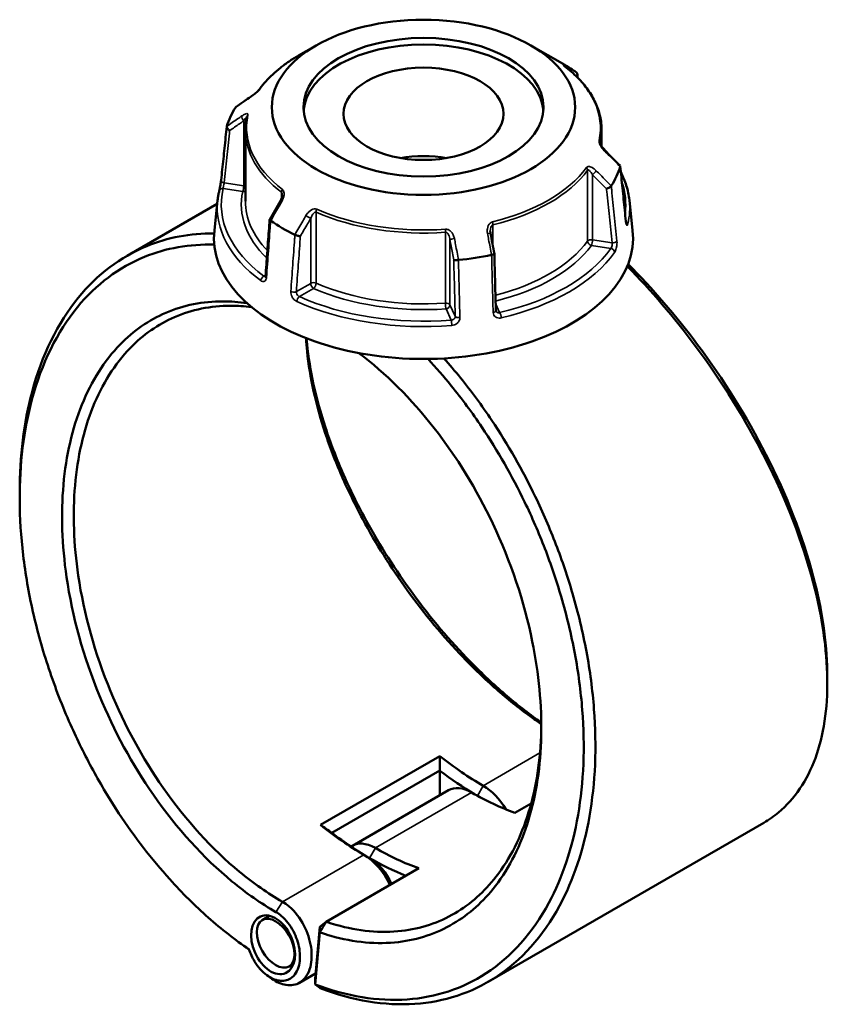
# Model space of a CAD drawing. Header units: millimetres. Extents: x 0 to 898, y 0 to 863.
# Tile 15 of 15: x 623 to 820, y 624 to 863. Entities that reach past the tile are written whole.
import ezdxf

# ---------------------------------------------------------------- set-up
doc = ezdxf.new("R2010")
doc.units = ezdxf.units.MM
doc.layers.add('Visible (ANSI)', color=7, linetype='Continuous', lineweight=50)
doc.layers.add('Visible Narrow (ANSI)', color=7, linetype='Continuous', lineweight=35)

msp = doc.modelspace()

# ---------------------------------------------------------------- linework, layer by layer
at = {"layer": 'Visible (ANSI)'}
for p, q in [((695.62, 857.227), (691.278, 854.721)), ((747.829, 857.227), (756.099, 852.453)), ((678.374, 836.565), (678.374, 819.306)), ((765.074, 836.565), (765.074, 832.61)), ((671.523, 818.675), (649.577, 806.005)), ((671.615, 819.538), (670.822, 812.146)), ((771.833, 819.538), (772.627, 812.146)), ((725.706, 684.228), (696.644, 667.449)), ((699.432, 665.533), (725.702, 680.7)), ((725.684, 674.682), (725.684, 680.668)), ((727.817, 675.914), (704.412, 662.401)), ((743.977, 670.413), (747.939, 672.701)), ((804.525, 667.988), (737.424, 629.247)), ((698.035, 643.889), (720.571, 656.9)), ((684.274, 645.347), (682.487, 644.315)), ((696.471, 642.676), (695.347, 630.025)), ((696.471, 642.676), (698.035, 643.889)), ((696.488, 641.323), (696.471, 642.676)), ((695.361, 628.644), (696.488, 641.323)), ((690.089, 633.647), (689.007, 633.022)), ((695.462, 631.322), (691.527, 629.05)), ((695.347, 630.025), (695.361, 628.644))]:
    msp.add_line(p, q, dxfattribs=at)
for centre, major_axis, ratio in [((721.724, 842.156), (-36.917, 0), 0.5773503), ((721.724, 842.156), (-29.214, 0), 0.5773503), ((721.724, 840.564), (-19.476, 0), 0.5773503), ((685.106, 638.299), (3.068, -6.893), 0.6356166), ((685.747, 638.669), (3.26, -5.646), 0.5773503)]:
    msp.add_ellipse(centre, major_axis=major_axis, ratio=ratio, dxfattribs=at)
for centre, major_axis, ratio, start_param, end_param in [((721.724, 840.564), (-29.214, 0), 0.5773503, 3.1887906, 6.2359874), ((721.724, 832.607), (48.612, 0), 0.5773503, 0.6997079, 0.7853982), ((11858.03, -10008.176), (-14991.095, 6239.481), 0.7812188, 5.8150016, 5.8153309), ((721.724, 832.607), (-48.612, 0), 0.5773503, 5.9356957, 6.1070761), ((721.724, 819.017), (19.476, 0), 0.5773503, 1.2803998, 1.8611928), ((-10114.862, -6673.302), (-14489.696, 6822.355), 0.7840931, 4.2840608, 4.2843916), ((721.724, 832.607), (48.612, 0), 0.5773503, 5.9356957, 6.1070761), ((8840.137, -3928.675), (-8170.426, -14151.594), 0.5773844, 4.7102287, 4.7105476), ((721.724, 832.607), (-48.612, 0), 0.5773503, 0.6997079, 0.8710884), ((721.724, 810.325), (51, 0), 0.5773503, 3.0796893, 6.3450887), ((-2199.583, -2161.959), (-2454.21, 15869.687), 0.2116423, 4.8677285, 4.8680447), ((721.724, 832.607), (-48.612, 0), 0.5773503, 1.7469055, 1.9182859), ((736.255, 742.311), (-40, 69.282), 0.5773503, 2.1686034, 2.3561945), ((734.841, 741.494), (41, -71.014), 0.5773503, 5.3391964, 5.4855164), ((733.427, 666.197), (-5.61, 9.717), 0.5773503, 5.4977871, 6.2831853), ((736.255, 667.83), (-5.61, 9.717), 0.5773503, 4.7324191, 5.4977872), ((733.427, 740.678), (40, -69.282), 0.5773503, 5.4977872, 5.6853782), ((707.193, 725.532), (40, -69.282), 0.5773503, 5.3101961, 5.4977872), ((708.607, 726.348), (-41, 71.014), 0.5773503, 2.1976037, 2.3561945), ((710.022, 652.684), (-5.61, 9.717), 0.5773503, 5.4977871, 6.3402813), ((710.022, 727.165), (-40, 69.282), 0.5773503, 2.3561945, 2.5437856), ((707.193, 651.051), (5.61, -9.717), 0.5773503, 1.4255927, 2.3561945), ((708.607, 651.867), (-4.61, 7.985), 0.5773503, 4.5353852, 5.4977872), ((708.607, 726.348), (41, -71.014), 0.5773503, 5.4977872, 5.6504476)]:
    msp.add_ellipse(centre, major_axis=major_axis, ratio=ratio, start_param=start_param, end_param=end_param, dxfattribs=at)
for points, knots in [([(691.278, 854.721), (690.489, 854.265), (689.729, 853.791), (688.273, 852.809), (687.576, 852.301), (686.25, 851.254), (685.621, 850.714), (684.433, 849.606), (683.875, 849.037), (682.834, 847.874), (682.351, 847.279), (681.907, 846.672)], [3.14159265, 3.14159265, 3.14159265, 3.14159265, 3.21871647, 3.21871647, 3.29584029, 3.29584029, 3.37296411, 3.37296411, 3.45008793, 3.45008793, 3.52721175, 3.52721175, 3.52721175, 3.52721175]), ([(756.111, 852.107), (756.06, 852.146), (756.014, 852.182), (755.936, 852.243), (755.905, 852.269), (755.859, 852.308), (755.844, 852.321), (755.842, 852.323), (755.842, 852.323), (755.842, 852.323)], [0, 0, 0, 0, 0.027602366, 0.027602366, 0.055204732, 0.055204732, 0.082807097, 0.082807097, 0.085029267, 0.085029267, 0.085029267, 0.085029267]), ([(765.074, 836.565), (765.074, 837.695), (764.947, 838.825), (764.443, 841.059), (764.067, 842.163), (763.075, 844.324), (762.461, 845.38), (761.009, 847.428), (760.172, 848.42), (758.291, 850.326), (757.248, 851.239), (756.111, 852.107)], [0.78539816, 0.78539816, 0.78539816, 0.78539816, 0.91488186, 0.91488186, 1.04436556, 1.04436556, 1.17384925, 1.17384925, 1.30333295, 1.30333295, 1.43281665, 1.43281665, 1.43281665, 1.43281665]), ([(758.974, 849.631), (759.024, 849.699), (759.066, 849.771), (759.144, 849.949), (759.17, 850.056), (759.176, 850.265), (759.156, 850.364), (759.072, 850.538), (759.01, 850.611), (758.931, 850.67)], [0.01219173, 0.01219173, 0.01219173, 0.01219173, 0.039299, 0.039299, 0.07808484, 0.07808484, 0.11666597, 0.11666597, 0.15370819, 0.15370819, 0.15370819, 0.15370819]), ([(681.907, 846.672), (681.889, 846.648), (681.864, 846.615), (681.795, 846.533), (681.748, 846.479), (681.629, 846.348), (681.552, 846.268), (681.363, 846.08), (681.247, 845.97), (680.971, 845.719), (680.808, 845.579), (680.487, 845.314), (680.328, 845.189), (680.041, 844.973), (679.911, 844.88), (679.788, 844.795)], [0, 0, 0, 0, 0.02448736, 0.02448736, 0.05566303, 0.05566303, 0.09536839, 0.09536839, 0.14762195, 0.14762195, 0.21670515, 0.21670515, 0.28578835, 0.28578835, 0.345416, 0.345416, 0.345416, 0.345416]), ([(678.721, 839.796), (678.675, 839.582), (678.633, 839.368), (678.559, 838.938), (678.527, 838.723), (678.472, 838.293), (678.448, 838.077), (678.411, 837.645), (678.397, 837.43), (678.379, 836.997), (678.374, 836.781), (678.374, 836.565)], [3.80317111, 3.80317111, 3.80317111, 3.80317111, 3.82793505, 3.82793505, 3.85269899, 3.85269899, 3.87746293, 3.87746293, 3.90222688, 3.90222688, 3.92699082, 3.92699082, 3.92699082, 3.92699082]), ([(672.472, 824.426), (672.563, 825.294), (672.655, 826.161), (672.838, 827.896), (672.929, 828.763), (673.113, 830.498), (673.204, 831.366), (673.387, 833.1), (673.479, 833.968), (673.662, 835.703), (673.754, 836.57), (673.845, 837.438)], [1.2046153, 1.2046153, 1.2046153, 1.2046153, 1.5297804, 1.5297804, 1.8549454, 1.8549454, 2.1801104, 2.1801104, 2.5052754, 2.5052754, 2.8304404, 2.8304404, 2.8304404, 2.8304404]), ([(674.551, 836.489), (674.549, 836.49), (674.548, 836.49), (674.432, 836.554), (674.324, 836.63), (674.134, 836.798), (674.052, 836.889), (673.925, 837.076), (673.881, 837.172), (673.837, 837.352), (673.837, 837.435), (673.859, 837.509)], [-0.15382512, -0.15382512, -0.15382512, -0.15382512, -0.15334996, -0.15334996, -0.1141425, -0.1141425, -0.07544731, -0.07544731, -0.03695592, -0.03695592, 0, 0, 0, 0]), ([(765.923, 831.551), (765.797, 831.676), (765.674, 831.81), (765.438, 832.09), (765.326, 832.236), (765.12, 832.531), (765.027, 832.682), (764.914, 832.893), (764.881, 832.959), (764.831, 833.071), (764.812, 833.117), (764.771, 833.228), (764.754, 833.287), (764.739, 833.355), (764.736, 833.375), (764.735, 833.389), (764.735, 833.391), (764.735, 833.391)], [0, 0, 0, 0, 0.06411837, 0.06411837, 0.12823675, 0.12823675, 0.19235512, 0.19235512, 0.22276405, 0.22276405, 0.24628627, 0.24628627, 0.28310596, 0.28310596, 0.30675646, 0.30675646, 0.31680187, 0.31680187, 0.31680187, 0.31680187]), ([(769.549, 827.937), (769.567, 827.92), (769.581, 827.9), (769.611, 827.828), (769.611, 827.769), (769.589, 827.703)], [-0.053659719, -0.053659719, -0.053659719, -0.053659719, -0.03695593, -0.03695593, 0, 0, 0, 0]), ([(770.977, 814.393), (770.886, 815.288), (770.794, 816.183), (770.611, 817.974), (770.52, 818.869), (770.337, 820.659), (770.245, 821.554), (770.062, 823.344), (769.971, 824.24), (769.788, 826.03), (769.696, 826.925), (769.605, 827.82)], [1.2046153, 1.2046153, 1.2046153, 1.2046153, 1.5295565, 1.5295565, 1.8544977, 1.8544977, 2.1794389, 2.1794389, 2.5043801, 2.5043801, 2.8293213, 2.8293213, 2.8293213, 2.8293213]), ([(769.764, 826.261), (770.298, 825.23), (770.736, 824.178), (771.45, 821.934), (771.704, 820.739), (771.833, 819.538)], [5.20761365, 5.20761365, 5.20761365, 5.20761365, 5.31604109, 5.31604109, 5.43588379, 5.43588379, 5.43588379, 5.43588379]), ([(672.008, 821.801), (672.031, 821.898), (672.058, 822.019), (672.12, 822.307), (672.155, 822.477), (672.227, 822.84), (672.263, 823.034), (672.331, 823.423), (672.363, 823.617), (672.418, 823.985), (672.441, 824.158), (672.464, 824.352), (672.468, 824.39), (672.472, 824.426)], [0, 0, 0, 0, 0.05596137, 0.05596137, 0.11691794, 0.11691794, 0.17857848, 0.17857848, 0.2397459, 0.2397459, 0.2998994, 0.2998994, 0.31481354, 0.31481354, 0.31481354, 0.31481354]), ([(767.423, 823.035), (767.381, 822.964), (767.319, 822.89), (767.161, 822.741), (767.064, 822.668), (766.85, 822.533), (766.734, 822.473), (766.497, 822.371), (766.377, 822.331), (766.261, 822.302), (766.259, 822.302), (766.258, 822.302)], [-0.15370835, -0.15370835, -0.15370835, -0.15370835, -0.11666606, -0.11666606, -0.0780847, -0.0780847, -0.0392991, -0.0392991, 0, 0, 0.00047626, 0.00047626, 0.00047626, 0.00047626]), ([(671.615, 819.538), (671.632, 819.689), (671.65, 819.841), (671.69, 820.143), (671.713, 820.295), (671.761, 820.597), (671.787, 820.748), (671.843, 821.049), (671.874, 821.2), (671.938, 821.501), (671.972, 821.651), (672.008, 821.801)], [2.418097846, 2.418097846, 2.418097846, 2.418097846, 2.433220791, 2.433220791, 2.448343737, 2.448343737, 2.463466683, 2.463466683, 2.478589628, 2.478589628, 2.493712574, 2.493712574, 2.493712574, 2.493712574]), ([(687.349, 820.777), (687.349, 820.704), (687.343, 820.62), (687.317, 820.442), (687.298, 820.347), (687.247, 820.154), (687.215, 820.054), (687.141, 819.855), (687.099, 819.755), (687.005, 819.556), (686.953, 819.458), (686.898, 819.362)], [0.13801183, 0.13801183, 0.13801183, 0.13801183, 0.17949263, 0.17949263, 0.22097343, 0.22097343, 0.26245423, 0.26245423, 0.30393503, 0.30393503, 0.34541583, 0.34541583, 0.34541583, 0.34541583]), ([(684.276, 814.816), (684.209, 813.902), (684.143, 812.988), (684.009, 811.16), (683.943, 810.246), (683.81, 808.417), (683.743, 807.503), (683.61, 805.675), (683.543, 804.761), (683.41, 802.933), (683.344, 802.019), (683.277, 801.105)], [0.6403139, 0.6403139, 0.6403139, 0.6403139, 0.9632763, 0.9632763, 1.2862388, 1.2862388, 1.6092013, 1.6092013, 1.9321638, 1.9321638, 2.2551263, 2.2551263, 2.2551263, 2.2551263]), ([(684.518, 814.543), (684.438, 814.593), (684.377, 814.642), (684.293, 814.737), (684.273, 814.78), (684.277, 814.829), (684.281, 814.841), (684.287, 814.852)], [-0.153708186, -0.153708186, -0.153708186, -0.153708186, -0.116665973, -0.116665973, -0.078084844, -0.078084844, -0.06473021, -0.06473021, -0.06473021, -0.06473021]), ([(771.053, 813.961), (771.053, 813.961), (771.051, 813.966), (771.043, 813.992), (771.035, 814.021), (771.016, 814.108), (771.005, 814.172), (770.989, 814.291), (770.983, 814.341), (770.977, 814.393)], [0.20812264, 0.20812264, 0.20812264, 0.20812264, 0.22489111, 0.22489111, 0.25432414, 0.25432414, 0.2919232, 0.2919232, 0.31481354, 0.31481354, 0.31481354, 0.31481354]), ([(670.763, 811.448), (664.971, 811.483), (659.439, 810.447), (647.996, 805.739), (642.344, 801.473), (632.68, 789.63), (628.848, 781.808), (624.46, 765.379), (623.448, 757.151), (623.448, 748.478)], [0.4373321, 0.4373321, 0.4373321, 0.4373321, 0.6991054, 0.6991054, 1.0272823, 1.0272823, 1.3828227, 1.3828227, 1.6765227, 1.6765227, 1.6765227, 1.6765227]), ([(691.763, 810.777), (691.762, 810.777), (691.761, 810.777), (691.676, 810.774), (691.576, 810.781), (691.356, 810.812), (691.237, 810.836), (690.993, 810.9), (690.87, 810.939), (690.638, 811.028), (690.531, 811.075), (690.438, 811.125)], [-0.15382512, -0.15382512, -0.15382512, -0.15382512, -0.1533498, -0.1533498, -0.11414243, -0.11414243, -0.07544702, -0.07544702, -0.03695585, -0.03695585, 0, 0, 0, 0]), ([(738.037, 811.421), (738.03, 811.456), (738.024, 811.492), (738.013, 811.563), (738.008, 811.599), (738, 811.67), (737.997, 811.705), (737.991, 811.775), (737.989, 811.811), (737.987, 811.88), (737.986, 811.915), (737.986, 811.95)], [0, 0, 0, 0, 0.014604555, 0.014604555, 0.02920911, 0.02920911, 0.043813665, 0.043813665, 0.05841822, 0.05841822, 0.073022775, 0.073022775, 0.073022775, 0.073022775]), ([(679.235, 637.183), (675.879, 639.47), (672.571, 642.054), (666.125, 647.757), (662.986, 650.875), (655.56, 659.12), (651.408, 664.511), (645.376, 673.66), (643.264, 677.176), (639.318, 684.406), (637.484, 688.12), (633.829, 696.353), (632.068, 700.897), (629.012, 710.073), (627.718, 714.703), (625.627, 723.946), (624.83, 728.558), (623.752, 737.658), (623.47, 742.146), (623.449, 746.521), (623.408, 755.271), (624.416, 763.566), (628.799, 779.832), (632.567, 787.474), (642.05, 799.033), (647.59, 803.191), (659.066, 807.882), (664.799, 808.882), (670.801, 808.718)], [-3.0610377, -3.0610377, -3.0610377, -3.0610377, -2.9117023, -2.9117023, -2.7623669, -2.7623669, -2.5443854, -2.5443854, -2.4161609, -2.4161609, -2.2879365, -2.2879365, -2.1370842, -2.1370842, -1.9862319, -1.9862319, -1.8353796, -1.8353796, -1.6845273, -1.6845273, -1.6845273, -1.3828227, -1.3828227, -1.0272823, -1.0272823, -0.6991054, -0.6991054, -0.4230707, -0.4230707, -0.4230707, -0.4230707]), ([(738.968, 806.488), (738.97, 806.478), (738.968, 806.467), (738.947, 806.43), (738.91, 806.402), (738.793, 806.346), (738.714, 806.318), (738.525, 806.266), (738.418, 806.242), (738.303, 806.222)], [-0.13092584, -0.13092584, -0.13092584, -0.13092584, -0.1141425, -0.1141425, -0.07544733, -0.07544733, -0.03695593, -0.03695593, 0, 0, 0, 0]), ([(739.331, 792.696), (739.307, 793.615), (739.282, 794.534), (739.234, 796.372), (739.21, 797.291), (739.162, 799.129), (739.138, 800.048), (739.089, 801.886), (739.065, 802.805), (739.017, 804.644), (738.993, 805.563), (738.969, 806.482)], [1.2046153, 1.2046153, 1.2046153, 1.2046153, 1.5244173, 1.5244173, 1.8442193, 1.8442193, 2.1640212, 2.1640212, 2.4838232, 2.4838232, 2.8036251, 2.8036251, 2.8036251, 2.8036251]), ([(730.216, 804.971), (730.095, 804.955), (729.972, 804.943), (729.729, 804.928), (729.612, 804.925), (729.404, 804.931), (729.314, 804.939), (729.17, 804.965), (729.117, 804.982), (729.085, 805.003), (729.085, 805.003), (729.085, 805.004)], [-0.15370834, -0.15370834, -0.15370834, -0.15370834, -0.11666605, -0.11666605, -0.07808471, -0.07808471, -0.03929909, -0.03929909, 0, 0, 0.00047627, 0.00047627, 0.00047627, 0.00047627]), ([(771.313, 803.446), (777.14, 797.538), (782.722, 791.022), (794.319, 775.448), (800.082, 766.169), (810.009, 746.592), (813.997, 736.279), (818.745, 718.151), (819.905, 710.196), (819.995, 702.965), (820.04, 699.349), (819.818, 695.913), (818.849, 689.48), (818.102, 686.482), (816.097, 680.992), (814.84, 678.5), (811.846, 674.076), (810.108, 672.145), (807.015, 669.571), (805.805, 668.727), (804.525, 667.988)], [-2.7248773, -2.7248773, -2.7248773, -2.7248773, -2.4633359, -2.4633359, -2.1351717, -2.1351717, -1.7796625, -1.7796625, -1.477943, -1.477943, -1.477943, -1.3270832, -1.3270832, -1.1762235, -1.1762235, -1.0253637, -1.0253637, -0.874504, -0.874504, -0.7869489, -0.7869489, -0.7869489, -0.7869489]), ([(820, 703.845), (820.001, 704.194), (819.998, 704.544), (819.993, 704.897), (819.89, 711.995), (818.738, 719.797), (814.056, 737.564), (810.135, 747.663), (800.395, 766.819), (794.748, 775.892), (783.184, 791.395), (777.477, 798.008), (771.521, 803.968)], [1.4629678, 1.4629678, 1.4629678, 1.4629678, 1.477943, 1.477943, 1.477943, 1.7796625, 1.7796625, 2.1351717, 2.1351717, 2.4633359, 2.4633359, 2.7357398, 2.7357398, 2.7357398, 2.7357398]), ([(683.277, 801.105), (683.274, 801.057), (683.268, 801.016), (683.254, 800.949), (683.246, 800.924), (683.233, 800.892), (683.229, 800.884), (683.229, 800.884)], [0, 0, 0, 0, 0.031458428, 0.031458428, 0.062916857, 0.062916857, 0.093079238, 0.093079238, 0.093079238, 0.093079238]), ([(678.733, 794.484), (676.776, 794.764), (674.842, 794.906), (668.006, 794.915), (663.303, 793.975), (654.893, 790.355), (651.152, 787.757), (645.983, 782.448), (644.237, 780.224), (641.12, 775.314), (639.749, 772.627), (637.414, 766.852), (636.45, 763.763), (634.95, 757.253), (634.414, 753.832), (634.099, 750.283), (633.469, 743.187), (633.724, 735.58), (636.251, 718.203), (638.985, 708.348), (646.387, 690.368), (650.843, 682.171), (661.671, 666.612), (668.194, 659.43), (678.602, 650.842), (682.188, 648.336), (685.812, 646.244)], [-2.8029878, -2.8029878, -2.8029878, -2.8029878, -2.6995558, -2.6995558, -2.4307825, -2.4307825, -2.1742954, -2.1742954, -2.0234206, -2.0234206, -1.8725458, -1.8725458, -1.7216711, -1.7216711, -1.5707963, -1.5707963, -1.5707963, -1.2690468, -1.2690468, -0.896524, -0.896524, -0.5595101, -0.5595101, -0.1874446, -0.1874446, 0, 0, 0, 0]), ([(687.378, 648.772), (683.853, 650.807), (680.364, 653.244), (670.237, 661.594), (663.888, 668.574), (653.338, 683.707), (648.992, 691.682), (641.759, 709.188), (639.079, 718.791), (636.585, 735.742), (636.32, 743.169), (636.92, 750.103), (637.22, 753.57), (637.735, 756.914), (639.184, 763.281), (640.118, 766.303), (642.384, 771.957), (643.717, 774.588), (646.75, 779.4), (648.45, 781.579), (653.487, 786.787), (657.137, 789.339), (665.347, 792.899), (669.942, 793.828), (676.444, 793.83), (678.148, 793.719), (679.873, 793.498)], [0, 0, 0, 0, 0.1874446, 0.1874446, 0.5595101, 0.5595101, 0.896524, 0.896524, 1.2690468, 1.2690468, 1.5707963, 1.5707963, 1.5707963, 1.7216711, 1.7216711, 1.8725458, 1.8725458, 2.0234206, 2.0234206, 2.1742954, 2.1742954, 2.4307825, 2.4307825, 2.6995558, 2.6995558, 2.7929826, 2.7929826, 2.7929826, 2.7929826]), ([(739.369, 792.52), (739.365, 792.529), (739.361, 792.538), (739.353, 792.558), (739.35, 792.569), (739.344, 792.591), (739.341, 792.602), (739.337, 792.627), (739.335, 792.64), (739.332, 792.667), (739.331, 792.681), (739.331, 792.696)], [0.24445822, 0.24445822, 0.24445822, 0.24445822, 0.258529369, 0.258529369, 0.272600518, 0.272600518, 0.286671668, 0.286671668, 0.300742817, 0.300742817, 0.314813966, 0.314813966, 0.314813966, 0.314813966]), ([(693.14, 785.939), (693.197, 784.878), (693.282, 783.801), (693.392, 782.708), (693.708, 779.596), (694.238, 776.361), (695.716, 769.72), (696.664, 766.313), (698.954, 759.405), (700.297, 755.904), (703.348, 748.887), (705.055, 745.37), (710.105, 735.963), (713.756, 730.134), (721.956, 718.774), (726.538, 713.272), (733.968, 705.549), (736.658, 702.972), (742.113, 698.173), (744.878, 695.951), (748.566, 693.264), (749.482, 692.619), (750.399, 691.996)], [-1.62379, -1.62379, -1.62379, -1.62379, -1.5707963, -1.5707963, -1.5707963, -1.4199216, -1.4199216, -1.2690468, -1.2690468, -1.118172, -1.118172, -0.9672973, -0.9672973, -0.7108102, -0.7108102, -0.4420369, -0.4420369, -0.2953169, -0.2953169, -0.1485969, -0.1485969, -0.1001639, -0.1001639, -0.1001639, -0.1001639]), ([(750.395, 692.355), (749.924, 692.686), (749.453, 693.024), (746.132, 695.445), (743.29, 697.73), (737.685, 702.666), (734.922, 705.317), (727.291, 713.261), (722.587, 718.918), (714.178, 730.595), (710.437, 736.584), (705.268, 746.243), (703.522, 749.852), (700.404, 757.051), (699.034, 760.642), (696.699, 767.723), (695.735, 771.214), (694.235, 778.016), (693.699, 781.327), (693.384, 784.512), (693.338, 784.975), (693.297, 785.435), (693.26, 785.893)], [0.1243729, 0.1243729, 0.1243729, 0.1243729, 0.1485969, 0.1485969, 0.2953169, 0.2953169, 0.4420369, 0.4420369, 0.7108102, 0.7108102, 0.9672973, 0.9672973, 1.118172, 1.118172, 1.2690468, 1.2690468, 1.4199216, 1.4199216, 1.5707963, 1.5707963, 1.5707963, 1.5927383, 1.5927383, 1.5927383, 1.5927383]), ([(696.488, 641.323), (697.395, 641.01), (698.3, 640.725), (702.034, 639.661), (704.839, 639.129), (710.339, 638.624), (713.033, 638.652), (720.423, 639.523), (724.918, 641.03), (732.828, 645.712), (736.282, 648.805), (740.944, 654.843), (742.492, 657.322), (745.194, 662.713), (746.348, 665.624), (748.237, 671.812), (748.972, 675.088), (750.006, 681.931), (750.305, 685.498), (750.382, 689.171), (750.537, 696.515), (749.802, 704.28), (746.241, 721.798), (742.962, 731.584), (734.641, 749.158), (729.802, 757.045), (718.746, 771.201), (712.498, 777.417), (705.97, 782.32)], [-2.9582756, -2.9582756, -2.9582756, -2.9582756, -2.9115067, -2.9115067, -2.7647885, -2.7647885, -2.6180703, -2.6180703, -2.3492362, -2.3492362, -2.092824, -2.092824, -1.9419933, -1.9419933, -1.7911625, -1.7911625, -1.6403318, -1.6403318, -1.4895011, -1.4895011, -1.4895011, -1.1878397, -1.1878397, -0.8153489, -0.8153489, -0.4784327, -0.4784327, -0.1326997, -0.1326997, -0.1326997, -0.1326997]), ([(722.823, 780.887), (724.758, 778.808), (726.647, 776.634), (731.09, 771.162), (733.587, 767.777), (739.788, 758.526), (743.274, 752.427), (748.126, 742.371), (749.775, 738.565), (752.747, 730.857), (754.07, 726.953), (756.574, 718.42), (757.687, 713.783), (759.408, 704.569), (760.017, 699.99), (760.714, 690.995), (760.803, 686.579), (760.459, 678.008), (760.027, 673.854), (759.339, 669.878), (757.964, 661.927), (755.56, 654.694), (748.315, 641.204), (743.112, 635.363), (731.251, 627.627), (724.736, 625.468), (710.633, 624.487), (703.029, 625.73), (695.361, 628.644)], [-2.7848801, -2.7848801, -2.7848801, -2.7848801, -2.6902761, -2.6902761, -2.555836, -2.555836, -2.3378437, -2.3378437, -2.2096129, -2.2096129, -2.0813821, -2.0813821, -1.9305223, -1.9305223, -1.7796625, -1.7796625, -1.6288028, -1.6288028, -1.477943, -1.477943, -1.477943, -1.1762235, -1.1762235, -0.8203069, -0.8203069, -0.4911324, -0.4911324, -0.1555673, -0.1555673, -0.1555673, -0.1555673]), ([(696.607, 627.734), (704.491, 624.705), (712.313, 623.402), (726.756, 624.386), (733.4, 626.572), (745.506, 634.426), (750.824, 640.362), (758.24, 654.087), (760.707, 661.451), (762.125, 669.554), (762.835, 673.605), (763.283, 677.839), (763.649, 686.578), (763.566, 691.083), (762.869, 700.262), (762.255, 704.935), (760.51, 714.345), (759.38, 719.08), (756.833, 727.799), (755.485, 731.788), (752.456, 739.669), (750.775, 743.559), (745.824, 753.844), (742.264, 760.084), (735.929, 769.55), (733.377, 773.014), (729.4, 777.919), (728.062, 779.493), (726.699, 781.02)], [0.1524923, 0.1524923, 0.1524923, 0.1524923, 0.4911324, 0.4911324, 0.8203069, 0.8203069, 1.1762235, 1.1762235, 1.477943, 1.477943, 1.477943, 1.6288028, 1.6288028, 1.7796625, 1.7796625, 1.9305223, 1.9305223, 2.0813821, 2.0813821, 2.2096129, 2.2096129, 2.3378437, 2.3378437, 2.555836, 2.555836, 2.6902761, 2.6902761, 2.7564009, 2.7564009, 2.7564009, 2.7564009]), ([(750.4, 691.841), (750.396, 691.385), (750.389, 690.93), (750.379, 690.477), (750.295, 686.896), (749.996, 683.419), (748.972, 676.752), (748.248, 673.562), (746.39, 667.539), (745.258, 664.707), (742.61, 659.466), (741.096, 657.056), (736.537, 651.192), (733.164, 648.191), (725.448, 643.654), (721.067, 642.198), (713.868, 641.364), (711.245, 641.341), (705.891, 641.839), (703.161, 642.36), (699.617, 643.373), (698.827, 643.62), (698.035, 643.889)], [1.4704118, 1.4704118, 1.4704118, 1.4704118, 1.4895011, 1.4895011, 1.4895011, 1.6403318, 1.6403318, 1.7911625, 1.7911625, 1.9419933, 1.9419933, 2.092824, 2.092824, 2.3492362, 2.3492362, 2.6180703, 2.6180703, 2.7647885, 2.7647885, 2.9115067, 2.9115067, 2.9534961, 2.9534961, 2.9534961, 2.9534961]), ([(684.816, 630.006), (685.943, 629.198), (687.123, 628.68), (689.481, 628.305), (690.646, 628.512), (692.229, 629.476), (692.764, 629.996), (693.2, 630.645), (693.636, 631.294), (693.973, 632.071), (694.55, 634.34), (694.605, 635.985), (694.08, 639.454), (693.482, 641.279), (691.682, 644.757), (690.435, 646.378), (688.511, 648.039), (687.948, 648.443), (687.378, 648.772)], [-3.2512213, -3.2512213, -3.2512213, -3.2512213, -2.8089157, -2.8089157, -2.327196, -2.327196, -2.0261211, -2.0261211, -2.0261211, -1.7250463, -1.7250463, -1.2433266, -1.2433266, -0.7482624, -0.7482624, -0.2113762, -0.2113762, 0, 0, 0, 0]), ([(685.812, 646.244), (686.27, 645.979), (686.724, 645.655), (688.275, 644.323), (689.286, 643.026), (690.766, 640.219), (691.269, 638.736), (691.735, 635.89), (691.712, 634.526), (691.268, 632.627), (691.001, 631.971), (690.649, 631.421), (690.297, 630.871), (689.861, 630.426), (688.558, 629.594), (687.591, 629.405), (685.594, 629.707), (684.573, 630.161), (682.486, 631.701), (681.44, 632.874), (680.044, 635.157), (679.578, 636.158), (679.235, 637.183)], [0, 0, 0, 0, 0.2113762, 0.2113762, 0.7482624, 0.7482624, 1.2433266, 1.2433266, 1.7250463, 1.7250463, 2.0261211, 2.0261211, 2.0261211, 2.327196, 2.327196, 2.8089157, 2.8089157, 3.2648897, 3.2648897, 3.7908931, 3.7908931, 4.1433383, 4.1433383, 4.1433383, 4.1433383]), ([(696.488, 641.323), (696.746, 641.751), (697.004, 642.178), (697.519, 643.033), (697.777, 643.461), (698.035, 643.889)], [-0.29989579, -0.29989579, -0.29989579, -0.29989579, -0.14996412, -0.14996412, 0, 0, 0, 0]), ([(696.607, 627.734), (696.4, 627.886), (696.192, 628.037), (695.777, 628.34), (695.569, 628.492), (695.361, 628.644)], [-0.2690572, -0.2690572, -0.2690572, -0.2690572, -0.13453672, -0.13453672, 0, 0, 0, 0])]:
    msp.add_open_spline(points, degree=3, knots=knots, dxfattribs=at)
for points in [[(758.931, 850.67), (758.925, 850.674), (758.92, 850.677), (758.914, 850.681)], [(759.171, 850.235), (759.194, 849.945), (759.217, 849.654), (759.24, 849.364)], [(676.026, 842.178), (676.023, 842.173), (676.02, 842.169), (676.017, 842.164)], [(676.026, 842.178), (676.052, 842.218), (676.087, 842.252), (676.128, 842.28)], [(673.864, 837.524), (673.862, 837.519), (673.861, 837.514), (673.859, 837.509)], [(765.168, 832.465), (765.74, 831.886), (766.279, 831.295), (766.784, 830.693)], [(769.585, 827.689), (769.586, 827.694), (769.588, 827.699), (769.589, 827.703)], [(767.423, 823.035), (767.425, 823.04), (767.428, 823.044), (767.431, 823.049)], [(684.518, 814.543), (684.523, 814.539), (684.529, 814.536), (684.534, 814.532)], [(690.418, 811.135), (690.425, 811.132), (690.431, 811.128), (690.438, 811.125)], [(738.279, 806.218), (738.287, 806.219), (738.295, 806.221), (738.303, 806.222)], [(730.216, 804.971), (730.225, 804.972), (730.233, 804.973), (730.241, 804.974)], [(623.448, 747.054), (623.448, 747.529), (623.448, 748.003), (623.448, 748.478)], [(820, 703.845), (820, 703.25), (820, 702.654), (820, 702.059)], [(725.706, 684.228), (725.713, 683.051), (725.711, 681.874), (725.702, 680.7)], [(696.644, 667.449), (697.57, 666.802), (698.5, 666.164), (699.432, 665.533)], [(678.519, 637.664), (678.149, 637.93), (677.778, 638.196), (677.408, 638.461)], [(678.519, 637.664), (678.762, 637.49), (679.004, 637.318), (679.247, 637.147)], [(684.816, 630.006), (684.445, 630.272), (684.074, 630.538), (683.704, 630.804)]]:
    msp.add_open_spline(points, degree=3, dxfattribs=at)
for points, weights in [([(725.702, 680.7), (725.693, 680.684), (725.684, 680.668)], [1.08979540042, 1.08979876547, 1.08980210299]), ([(699.45, 665.522), (699.441, 665.528), (699.432, 665.533)], [1.08980210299, 1.08979876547, 1.08979540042])]:
    msp.add_rational_spline(points, weights, degree=2, dxfattribs=at)
at = {"layer": 'Visible Narrow (ANSI)'}
for p, q in [((677.973, 838.841), (677.973, 823.026)), ((764.742, 833.339), (764.742, 833.474)), ((761.656, 826.824), (761.656, 809.565)), ((762.836, 809.898), (762.836, 825.712)), ((672.98, 822.384), (677.714, 821.652)), ((677.973, 823.026), (673.207, 823.764)), ((687.146, 821.47), (687.146, 819.872)), ((694.268, 815.105), (694.268, 799.29)), ((695.579, 799.343), (695.579, 816.602)), ((738.597, 808.455), (738.597, 813.511)), ((727.078, 811.729), (727.078, 794.47)), ((728.168, 794.046), (728.168, 809.86)), ((762.577, 808.524), (767.311, 807.791)), ((767.601, 809.161), (762.836, 809.898)), ((683.29, 801.28), (682.883, 801.046)), ((694.268, 799.29), (690.78, 797.276)), ((691.51, 796.065), (694.976, 798.066)), ((729.445, 791.295), (728.168, 794.046)), ((740.254, 792.17), (739.29, 794.248)), ((727.202, 793.08), (728.47, 790.347)), ((750.073, 684.969), (736.255, 676.991)), ((734.85, 674.557), (736.255, 676.991)), ((710.022, 661.845), (733.427, 675.358)), ((708.607, 659.395), (710.022, 661.845)), ((707.193, 660.212), (687.378, 648.772)), ((708.607, 659.395), (707.193, 660.212)), ((685.812, 646.244), (687.378, 648.772))]:
    msp.add_line(p, q, dxfattribs=at)
for centre, major_axis, ratio, start_param, end_param in [((721.724, 837.143), (43.057, 0), 0.5773503, 2.3561945, 2.7418136), ((755.505, 851.312), (0.607, 0.795), 0.6512731, 0, 0.0791919), ((721.724, 837.143), (43.057, 0), 0.5773503, 6.1593656, 6.9306038), ((755.686, 851.38), (0.497, 0.868), 0.8164947, 5.5909163, 6.2143603), ((682.714, 846.082), (-0.807, 0.591), 0.7521134, 6.0009627, 6.2831853), ((680.354, 843.971), (-0.566, 0.824), 0.557115, 0, 0.2527202), ((678.231, 839.398), (-0.566, 0.824), 0.557115, 0.3842372, 1.889275), ((721.724, 837.143), (-43.057, 0), 0.5773503, 6.1593656, 6.9306038), ((679.699, 839.585), (-0.978, 0.211), 0.8102456, 5.6707033, 6.2831853), ((721.724, 836.565), (-43.35, 0), 0.5773503, 0, 0.6474185), ((721.724, 836.565), (43.35, 0), 0.5773503, 6.1593656, 6.2831853), ((763.75, 833.545), (0.978, -0.211), 0.8102456, 0.1729162, 0.9583143), ((765.217, 830.843), (0.706, 0.708), 0.2576092, 5.732991, 6.2831853), ((721.724, 837.143), (-43.057, 0), 0.5773503, 1.9705754, 2.7418136), ((760.735, 827.049), (-0.807, 0.591), 0.7521134, 3.6447682, 4.4301663), ((721.724, 836.565), (43.35, 0), 0.5773503, 5.112168, 5.8834062), ((763.095, 826.27), (-0.706, -0.708), 0.2576092, 0.9548435, 2.4598813), ((721.724, 818.49), (-49.209, 0), 0.5773503, 6.1456672, 6.9443022), ((672.98, 821.568), (-0.972, 0.233), 0.8087883, 4.9038811, 6.2831853), ((673.466, 824.321), (-0.994, 0.105), 0.5936203, 0, 1.3706163), ((677.714, 822.469), (-0.153, -0.988), 0.2113249, 0.6319143, 2.2027106), ((677.714, 822.469), (-1, 0), 0.5773503, 3.990955, 4.4505896), ((687.944, 821.818), (0.607, 0.795), 0.6512731, 1.6499882, 2.4353864), ((721.724, 818.49), (49.209, 0), 0.5773503, 6.2054058, 6.4788735), ((721.724, 818.49), (-44.35, 0), 0.5773503, 6.1593656, 6.8190563), ((677.714, 822.469), (0.978, -0.211), 0.8102456, 4.8853051, 5.6135457), ((721.724, 817.744), (-50.205, 0), 0.5773503, 6.221282, 6.9443022), ((721.724, 819.306), (-43.35, 0), 0.5773503, 0, 0.5021301), ((687.763, 818.861), (-0.865, 0.501), 0.0017704, 5.3936283, 6.2831853), ((696.182, 817.062), (-0.4, -0.916), 0.492453, 4.6522942, 5.4376924), ((721.724, 837.143), (-43.057, 0), 0.5773503, 0.9233778, 1.694616), ((721.724, 817.744), (50.205, 0), 0.5773503, 6.1456672, 6.3450887), ((693.561, 815.513), (-0.865, 0.501), 0.0017704, 3.7570734, 5.2621112), ((721.724, 836.565), (43.35, 0), 0.5773503, 4.0649705, 4.8362087), ((738.208, 814.042), (0.237, -0.972), 0.3177926, 0.9161026, 1.7015008), ((769.983, 814.291), (0.995, 0.102), 0.5566555, 6.0469779, 6.2831853), ((770.469, 813.779), (0.972, -0.233), 0.8087883, 0.2787585, 1.2285119), ((726.955, 812.302), (-0.072, 0.997), 0.1008402, 4.0932818, 4.8786799), ((729.134, 810.01), (-0.983, -0.186), 0.1515234, 4.562691, 6.0677288), ((737.054, 811.235), (0.983, 0.186), 0.1515234, 0, 1.2895813), ((721.724, 819.306), (-43.35, 0), 0.5773503, 1.9865673, 2.7418136), ((721.724, 818.49), (44.35, 0), 0.5773503, 5.1191525, 5.8834062), ((721.724, 818.49), (49.209, 0), 0.5773503, 5.0984697, 5.8971046), ((762.577, 809.34), (-1, 0), 0.5773503, 4.4505896, 5.8834062), ((762.577, 809.34), (0.807, -0.591), 0.7521134, 3.6447682, 5.2155645), ((762.577, 809.34), (0.153, 0.988), 0.2113249, 3.773507, 5.3443033), ((767.311, 806.975), (-0.818, 0.576), 0.7563959, 3.7181962, 5.2017261), ((767.86, 809.718), (0.995, 0.102), 0.5566555, 4.3927873, 5.8801894), ((721.724, 817.744), (50.205, 0), 0.5773503, 5.0984697, 5.8971046), ((682.883, 800.229), (0.596, 0.803), 0.6444664, 0.8557592, 2.339289), ((684.274, 801.032), (-0.997, 0.073), 0.524643, 0, 0.7421181), ((694.976, 798.882), (-1, 0), 0.5773503, 4.0649705, 5.4977871), ((694.976, 798.882), (0.5, -0.866), 0.5773503, 3.9269908, 5.4977871), ((694.976, 798.882), (0.4, 0.916), 0.492453, 3.866896, 5.4376924), ((721.724, 819.306), (-43.35, 0), 0.5773503, 0.9233778, 1.694616), ((690.073, 797.685), (0.997, -0.073), 0.524643, 4.0504992, 5.5379013), ((691.51, 795.249), (-0.41, -0.912), 0.5013279, 3.8721145, 5.3556444), ((721.724, 818.49), (-49.209, 0), 0.5773503, 0.9096795, 1.7083144), ((721.724, 818.49), (44.35, 0), 0.5773503, 4.0649705, 4.8362087), ((721.724, 817.744), (50.205, 0), 0.5773503, 4.0512721, 4.8499071), ((727.202, 793.897), (1, 0), 0.5773503, 0.2617994, 1.694616), ((727.202, 793.897), (0.072, -0.997), 0.1008402, 4.0932818, 5.6640781), ((727.202, 793.897), (0.907, 0.421), 0.7886751, 4.3615096, 5.9323059), ((730.41, 791.444), (-1, -0.026), 0.5061606, 0.2475523, 1.7349544), ((738.331, 792.67), (1, 0.026), 0.5061606, 5.0433355, 6.2831853), ((740.254, 791.354), (0.228, -0.974), 0.3074604, 1.0061095, 2.4896394), ((728.47, 789.531), (-0.08, 0.997), 0.1119295, 4.1796972, 5.663227)]:
    msp.add_ellipse(centre, major_axis=major_axis, ratio=ratio, start_param=start_param, end_param=end_param, dxfattribs=at)
for points, knots in [([(756.23, 852.218), (756.072, 852.309), (755.94, 852.382), (755.759, 852.472), (755.701, 852.498), (755.652, 852.507), (755.646, 852.502), (755.668, 852.466), (755.701, 852.434), (755.799, 852.348), (755.855, 852.302), (755.967, 852.214), (756.016, 852.176), (756.069, 852.136)], [-0.34541583, -0.34541583, -0.34541583, -0.34541583, -0.25081718, -0.25081718, -0.17415567, -0.17415567, -0.12305037, -0.12305037, -0.06721438, -0.06721438, -0.02585168, -0.02585168, 0, 0, 0, 0]), ([(758.914, 850.681), (758.272, 851.049), (757.631, 851.417), (756.989, 851.784), (756.736, 851.929), (756.483, 852.074), (756.23, 852.218)], [-1.9002789, -1.9002789, -1.9002789, -1.9002789, -1.51541497, -1.51541497, -1.51541497, -1.3637913, -1.3637913, -1.3637913, -1.3637913]), ([(679.691, 844.69), (679.906, 844.838), (680.132, 845.005), (680.554, 845.338), (680.748, 845.499), (681.07, 845.781), (681.198, 845.898), (681.458, 846.144), (681.589, 846.274), (681.795, 846.493), (681.876, 846.584), (681.989, 846.721), (682.028, 846.771), (682.062, 846.818)], [-0.345416, -0.345416, -0.345416, -0.345416, -0.25131567, -0.25131567, -0.17440412, -0.17440412, -0.12292214, -0.12292214, -0.06721438, -0.06721438, -0.02585168, -0.02585168, 0, 0, 0, 0]), ([(676.017, 842.164), (676.895, 842.768), (677.774, 843.372), (678.652, 843.976), (678.998, 844.214), (679.344, 844.452), (679.691, 844.69)], [-1.9002789, -1.9002789, -1.9002789, -1.9002789, -1.51548829, -1.51548829, -1.51548829, -1.3637913, -1.3637913, -1.3637913, -1.3637913]), ([(677.534, 840.044), (677.188, 839.807), (676.842, 839.569), (676.496, 839.332), (675.619, 838.729), (674.741, 838.127), (673.864, 837.524)], [-2.85392765, -2.85392765, -2.85392765, -2.85392765, -2.7022086, -2.7022086, -2.7022086, -2.31744005, -2.31744005, -2.31744005, -2.31744005]), ([(678.997, 840.213), (679.023, 840.334), (679.016, 840.429), (678.884, 840.659), (678.608, 840.616), (678.058, 840.377), (677.802, 840.228), (677.534, 840.044)], [-0.34541683, -0.34541683, -0.34541683, -0.34541683, -0.28278882, -0.28278882, -0.11734182, -0.11734182, 0, 0, 0, 0]), ([(677.973, 838.841), (678.107, 839.045), (678.235, 839.232), (678.51, 839.605), (678.649, 839.766), (678.702, 839.751), (678.706, 839.748), (678.709, 839.741)], [0, 0, 0, 0, 0.11734182, 0.11734182, 0.28278882, 0.28278882, 0.30141453, 0.30141453, 0.30141453, 0.30141453]), ([(673.207, 823.764), (673.423, 825.805), (673.638, 827.847), (673.854, 829.889), (674.064, 831.876), (674.273, 833.863), (674.506, 836.063), (674.528, 836.276), (674.551, 836.489)], [1.2046153, 1.2046153, 1.2046153, 1.2046153, 1.9700124, 1.9700124, 1.9700124, 2.714877, 2.714877, 2.7946855, 2.7946855, 2.7946855, 2.7946855]), ([(674.551, 836.489), (675.345, 837.035), (676.14, 837.581), (676.934, 838.127), (677.28, 838.365), (677.626, 838.603), (677.973, 838.841)], [2.35390452, 2.35390452, 2.35390452, 2.35390452, 2.7022086, 2.7022086, 2.7022086, 2.85392765, 2.85392765, 2.85392765, 2.85392765]), ([(764.452, 834.072), (764.426, 833.951), (764.433, 833.798), (764.564, 833.193), (764.841, 832.685), (765.391, 831.917), (765.647, 831.619), (765.914, 831.352)], [-0.34541683, -0.34541683, -0.34541683, -0.34541683, -0.28278882, -0.28278882, -0.11734182, -0.11734182, 0, 0, 0, 0]), ([(765.914, 831.352), (766.26, 831.006), (766.606, 830.661), (766.952, 830.316), (767.83, 829.441), (768.707, 828.565), (769.585, 827.689)], [-3.02636058, -3.02636058, -3.02636058, -3.02636058, -2.87471403, -2.87471403, -2.87471403, -2.48987298, -2.48987298, -2.48987298, -2.48987298]), ([(763.758, 826.705), (763.543, 826.919), (763.317, 827.111), (762.895, 827.403), (762.701, 827.514), (762.379, 827.647), (762.25, 827.686), (761.991, 827.729), (761.86, 827.73), (761.654, 827.68), (761.573, 827.642), (761.46, 827.554), (761.42, 827.514), (761.386, 827.467)], [-0.345416, -0.345416, -0.345416, -0.345416, -0.25131567, -0.25131567, -0.17440412, -0.17440412, -0.12292214, -0.12292214, -0.06721438, -0.06721438, -0.02585168, -0.02585168, 0, 0, 0, 0]), ([(761.656, 826.824), (761.673, 826.847), (761.692, 826.864), (761.748, 826.895), (761.788, 826.9), (761.89, 826.881), (761.955, 826.848), (762.084, 826.753), (762.148, 826.693), (762.308, 826.522), (762.405, 826.399), (762.616, 826.095), (762.729, 825.909), (762.836, 825.712)], [0, 0, 0, 0, 0.02585168, 0.02585168, 0.06721438, 0.06721438, 0.12292214, 0.12292214, 0.17440412, 0.17440412, 0.25131567, 0.25131567, 0.345416, 0.345416, 0.345416, 0.345416]), ([(769.589, 827.703), (769.622, 827.383), (769.655, 827.063), (769.897, 824.691), (770.107, 822.639), (770.317, 820.587), (770.532, 818.478), (770.748, 816.369), (770.963, 814.261)], [-2.8310344, -2.8310344, -2.8310344, -2.8310344, -2.7148769, -2.7148769, -1.9700122, -1.9700122, -1.9700122, -1.2046153, -1.2046153, -1.2046153, -1.2046153]), ([(762.836, 825.712), (763.182, 825.367), (763.528, 825.022), (763.874, 824.678), (764.669, 823.886), (765.464, 823.094), (766.258, 822.302)], [1.3637913, 1.3637913, 1.3637913, 1.3637913, 1.51548829, 1.51548829, 1.51548829, 1.86381443, 1.86381443, 1.86381443, 1.86381443]), ([(767.431, 823.049), (766.553, 823.923), (765.675, 824.797), (764.797, 825.672), (764.45, 826.016), (764.104, 826.361), (763.758, 826.705)], [-1.9002789, -1.9002789, -1.9002789, -1.9002789, -1.51548829, -1.51548829, -1.51548829, -1.3637913, -1.3637913, -1.3637913, -1.3637913]), ([(672.98, 822.384), (672.982, 822.444), (672.987, 822.515), (673.011, 822.724), (673.034, 822.875), (673.098, 823.236), (673.141, 823.448), (673.189, 823.677), (673.198, 823.722), (673.207, 823.764)], [0, 0, 0, 0, 0.06043739, 0.06043739, 0.15713721, 0.15713721, 0.28284699, 0.28284699, 0.31481354, 0.31481354, 0.31481354, 0.31481354]), ([(687.219, 819.177), (687.377, 819.45), (687.509, 819.738), (687.689, 820.273), (687.748, 820.518), (687.796, 820.921), (687.803, 821.082), (687.78, 821.407), (687.748, 821.57), (687.649, 821.825), (687.594, 821.924), (687.481, 822.062), (687.433, 822.109), (687.38, 822.149)], [-0.34541583, -0.34541583, -0.34541583, -0.34541583, -0.25081718, -0.25081718, -0.17415567, -0.17415567, -0.12305037, -0.12305037, -0.06721438, -0.06721438, -0.02585168, -0.02585168, 0, 0, 0, 0]), ([(766.258, 822.302), (766.281, 822.082), (766.303, 821.862), (766.535, 819.59), (766.745, 817.538), (766.955, 815.486), (767.17, 813.378), (767.386, 811.269), (767.601, 809.161)], [0.6650561, 0.6650561, 0.6650561, 0.6650561, 0.7448646, 0.7448646, 1.4897292, 1.4897292, 1.4897292, 2.2551263, 2.2551263, 2.2551263, 2.2551263]), ([(768.798, 809.595), (768.582, 811.703), (768.366, 813.811), (768.151, 815.92), (767.941, 817.971), (767.731, 820.023), (767.488, 822.395), (767.455, 822.715), (767.423, 823.035)], [-2.2551263, -2.2551263, -2.2551263, -2.2551263, -1.4897292, -1.4897292, -1.4897292, -0.7448646, -0.7448646, -0.6287072, -0.6287072, -0.6287072, -0.6287072]), ([(687.146, 821.47), (687.172, 821.45), (687.196, 821.424), (687.251, 821.344), (687.278, 821.282), (687.326, 821.113), (687.342, 820.999), (687.348, 820.845), (687.349, 820.811), (687.349, 820.777)], [0, 0, 0, 0, 0.02585168, 0.02585168, 0.06721438, 0.06721438, 0.12305037, 0.12305037, 0.13801183, 0.13801183, 0.13801183, 0.13801183]), ([(684.534, 814.532), (685.176, 815.643), (685.818, 816.753), (686.46, 817.864), (686.713, 818.302), (686.966, 818.739), (687.219, 819.177)], [-1.9002789, -1.9002789, -1.9002789, -1.9002789, -1.51548748, -1.51548748, -1.51548748, -1.3637913, -1.3637913, -1.3637913, -1.3637913]), ([(695.755, 817.314), (695.568, 817.396), (695.357, 817.422), (694.664, 817.348), (694.202, 817.06), (693.546, 816.429), (693.306, 816.114), (693.11, 815.776)], [-0.34541645, -0.34541645, -0.34541645, -0.34541645, -0.27620858, -0.27620858, -0.11734182, -0.11734182, 0, 0, 0, 0]), ([(693.11, 815.776), (692.856, 815.339), (692.602, 814.901), (692.349, 814.464), (691.705, 813.354), (691.062, 812.245), (690.418, 811.135)], [-0.97913562, -0.97913562, -0.97913562, -0.97913562, -0.82743944, -0.82743944, -0.82743944, -0.44264801, -0.44264801, -0.44264801, -0.44264801]), ([(691.763, 810.777), (692.345, 811.782), (692.927, 812.787), (693.508, 813.792), (693.762, 814.229), (694.015, 814.667), (694.268, 815.105)], [0.47911248, 0.47911248, 0.47911248, 0.47911248, 0.82743944, 0.82743944, 0.82743944, 0.97913562, 0.97913562, 0.97913562, 0.97913562]), ([(694.268, 815.105), (694.366, 815.387), (694.486, 815.656), (694.811, 816.219), (695.041, 816.496), (695.383, 816.637), (695.487, 816.642), (695.579, 816.602)], [0, 0, 0, 0, 0.11734182, 0.11734182, 0.27620858, 0.27620858, 0.34541645, 0.34541645, 0.34541645, 0.34541645]), ([(683.514, 800.732), (683.671, 802.899), (683.829, 805.065), (683.986, 807.231), (684.14, 809.34), (684.293, 811.448), (684.47, 813.885), (684.494, 814.214), (684.518, 814.543)], [-2.2551263, -2.2551263, -2.2551263, -2.2551263, -1.4897294, -1.4897294, -1.4897294, -0.7448647, -0.7448647, -0.6287072, -0.6287072, -0.6287072, -0.6287072]), ([(738.483, 814.244), (738.282, 814.195), (738.096, 814.096), (737.54, 813.628), (737.333, 813.104), (737.212, 812.199), (737.228, 811.81), (737.3, 811.43)], [-0.34541684, -0.34541684, -0.34541684, -0.34541684, -0.28109054, -0.28109054, -0.11734182, -0.11734182, 0, 0, 0, 0]), ([(737.986, 811.95), (737.986, 812.063), (737.99, 812.176), (738.033, 812.696), (738.134, 813.094), (738.407, 813.422), (738.498, 813.486), (738.597, 813.511)], [0.07302277, 0.07302277, 0.07302277, 0.07302277, 0.11734182, 0.11734182, 0.28109054, 0.28109054, 0.34541684, 0.34541684, 0.34541684, 0.34541684]), ([(770.963, 814.261), (770.972, 814.173), (770.983, 814.089), (771.042, 813.708), (771.111, 813.5), (771.245, 813.372), (771.306, 813.397), (771.395, 813.561), (771.427, 813.653), (771.455, 813.771)], [-0.31481354, -0.31481354, -0.31481354, -0.31481354, -0.28284699, -0.28284699, -0.15713721, -0.15713721, -0.06043739, -0.06043739, 0, 0, 0, 0]), ([(690.438, 811.125), (690.414, 810.796), (690.39, 810.468), (690.212, 808.031), (690.058, 805.923), (689.904, 803.815), (689.746, 801.649), (689.588, 799.483), (689.43, 797.316)], [-2.8310344, -2.8310344, -2.8310344, -2.8310344, -2.7148769, -2.7148769, -1.9700122, -1.9700122, -1.9700122, -1.2046153, -1.2046153, -1.2046153, -1.2046153]), ([(690.78, 797.276), (690.938, 799.443), (691.095, 801.609), (691.253, 803.775), (691.407, 805.883), (691.56, 807.991), (691.73, 810.325), (691.747, 810.551), (691.763, 810.777)], [1.2046153, 1.2046153, 1.2046153, 1.2046153, 1.9700122, 1.9700122, 1.9700122, 2.7148769, 2.7148769, 2.7946855, 2.7946855, 2.7946855, 2.7946855]), ([(729.252, 810.185), (729.194, 810.489), (729.1, 810.788), (728.859, 811.301), (728.724, 811.521), (728.451, 811.853), (728.328, 811.976), (728.046, 812.2), (727.884, 812.298), (727.579, 812.418), (727.442, 812.454), (727.217, 812.478), (727.129, 812.48), (727.042, 812.474)], [-0.34541603, -0.34541603, -0.34541603, -0.34541603, -0.25141662, -0.25141662, -0.17445287, -0.17445287, -0.12288915, -0.12288915, -0.06721438, -0.06721438, -0.02585168, -0.02585168, 0, 0, 0, 0]), ([(727.078, 811.729), (727.121, 811.732), (727.164, 811.728), (727.275, 811.704), (727.342, 811.673), (727.492, 811.57), (727.572, 811.488), (727.711, 811.304), (727.772, 811.203), (727.906, 810.933), (727.973, 810.755), (728.092, 810.342), (728.139, 810.103), (728.168, 809.86)], [0, 0, 0, 0, 0.02585168, 0.02585168, 0.06721438, 0.06721438, 0.12288915, 0.12288915, 0.17445287, 0.17445287, 0.25141662, 0.25141662, 0.34541603, 0.34541603, 0.34541603, 0.34541603]), ([(730.241, 804.974), (730.005, 806.22), (729.769, 807.466), (729.532, 808.711), (729.439, 809.202), (729.346, 809.694), (729.252, 810.185)], [-1.9002789, -1.9002789, -1.9002789, -1.9002789, -1.51551035, -1.51551035, -1.51551035, -1.3637913, -1.3637913, -1.3637913, -1.3637913]), ([(737.3, 811.43), (737.392, 810.938), (737.484, 810.447), (737.577, 809.956), (737.811, 808.71), (738.045, 807.464), (738.279, 806.218)], [-3.01506872, -3.01506872, -3.01506872, -3.01506872, -2.86337172, -2.86337172, -2.86337172, -2.47858111, -2.47858111, -2.47858111, -2.47858111]), ([(728.168, 809.86), (728.26, 809.369), (728.353, 808.878), (728.446, 808.387), (728.659, 807.259), (728.872, 806.131), (729.085, 805.004)], [1.3637913, 1.3637913, 1.3637913, 1.3637913, 1.51551035, 1.51551035, 1.51551035, 1.86381443, 1.86381443, 1.86381443, 1.86381443]), ([(767.601, 809.161), (767.613, 809.105), (767.621, 809.046), (767.635, 808.885), (767.637, 808.781), (767.621, 808.538), (767.598, 808.399), (767.506, 808.073), (767.417, 807.902), (767.311, 807.791)], [0, 0, 0, 0, 0.03982627, 0.03982627, 0.1035483, 0.1035483, 0.18638694, 0.18638694, 0.31481104, 0.31481104, 0.31481104, 0.31481104]), ([(768.234, 806.83), (768.398, 807.063), (768.545, 807.415), (768.714, 808.076), (768.763, 808.355), (768.812, 808.841), (768.821, 809.05), (768.816, 809.368), (768.809, 809.485), (768.798, 809.595)], [-0.31481104, -0.31481104, -0.31481104, -0.31481104, -0.18638694, -0.18638694, -0.1035483, -0.1035483, -0.03982627, -0.03982627, 0, 0, 0, 0]), ([(738.303, 806.222), (738.311, 805.888), (738.32, 805.555), (738.385, 803.08), (738.44, 800.939), (738.496, 798.799), (738.554, 796.599), (738.611, 794.399), (738.668, 792.2)], [-2.8310344, -2.8310344, -2.8310344, -2.8310344, -2.714877, -2.714877, -1.9700124, -1.9700124, -1.9700124, -1.2046153, -1.2046153, -1.2046153, -1.2046153]), ([(729.085, 805.004), (729.091, 804.774), (729.097, 804.545), (729.159, 802.175), (729.215, 800.034), (729.271, 797.894), (729.329, 795.694), (729.387, 793.494), (729.445, 791.295)], [0.6650561, 0.6650561, 0.6650561, 0.6650561, 0.7448646, 0.7448646, 1.4897292, 1.4897292, 1.4897292, 2.2551263, 2.2551263, 2.2551263, 2.2551263]), ([(730.587, 790.949), (730.529, 793.149), (730.471, 795.349), (730.413, 797.548), (730.356, 799.689), (730.299, 801.829), (730.234, 804.304), (730.225, 804.637), (730.216, 804.971)], [-2.2551263, -2.2551263, -2.2551263, -2.2551263, -1.4897292, -1.4897292, -1.4897292, -0.7448646, -0.7448646, -0.6287072, -0.6287072, -0.6287072, -0.6287072]), ([(682.097, 799.947), (682.144, 799.912), (682.192, 799.881), (682.466, 799.723), (682.695, 799.68), (683.045, 799.773), (683.179, 799.869), (683.362, 800.121), (683.424, 800.258), (683.489, 800.514), (683.505, 800.62), (683.514, 800.732)], [-0.31481112, -0.31481112, -0.31481112, -0.31481112, -0.29222008, -0.29222008, -0.18520991, -0.18520991, -0.1028944, -0.1028944, -0.03957477, -0.03957477, 0, 0, 0, 0]), ([(683.246, 800.926), (683.243, 800.925), (683.241, 800.924), (683.145, 800.898), (683.041, 800.923), (682.924, 801.009), (682.903, 801.027), (682.883, 801.046)], [0.18243851, 0.18243851, 0.18243851, 0.18243851, 0.18520991, 0.18520991, 0.29222008, 0.29222008, 0.31481112, 0.31481112, 0.31481112, 0.31481112]), ([(689.43, 797.316), (689.4, 796.915), (689.506, 796.448), (689.892, 795.709), (690.12, 795.419), (690.544, 795.058), (690.72, 794.946), (690.899, 794.866)], [-0.31481287, -0.31481287, -0.31481287, -0.31481287, -0.1729885, -0.1729885, -0.06653404, -0.06653404, 0, 0, 0, 0]), ([(691.51, 796.065), (691.413, 796.099), (691.319, 796.149), (691.095, 796.319), (690.979, 796.46), (690.792, 796.829), (690.751, 797.067), (690.78, 797.276)], [0, 0, 0, 0, 0.06653404, 0.06653404, 0.1729885, 0.1729885, 0.31481287, 0.31481287, 0.31481287, 0.31481287]), ([(729.445, 791.295), (729.448, 791.234), (729.444, 791.173), (729.417, 791.017), (729.384, 790.923), (729.271, 790.723), (729.181, 790.622), (728.903, 790.419), (728.689, 790.349), (728.47, 790.347)], [0, 0, 0, 0, 0.03986256, 0.03986256, 0.10364264, 0.10364264, 0.18655676, 0.18655676, 0.31481094, 0.31481094, 0.31481094, 0.31481094]), ([(728.607, 789.032), (729.039, 789.067), (729.467, 789.226), (730.029, 789.643), (730.213, 789.845), (730.448, 790.237), (730.519, 790.419), (730.58, 790.719), (730.59, 790.835), (730.587, 790.949)], [-0.31481094, -0.31481094, -0.31481094, -0.31481094, -0.18655676, -0.18655676, -0.10364264, -0.10364264, -0.03986256, -0.03986256, 0, 0, 0, 0]), ([(738.668, 792.2), (738.675, 791.95), (738.743, 791.712), (739.009, 791.273), (739.228, 791.085), (739.698, 790.881), (739.93, 790.836), (740.322, 790.838), (740.476, 790.856), (740.63, 790.892)], [-0.31481397, -0.31481397, -0.31481397, -0.31481397, -0.2278058, -0.2278058, -0.12655878, -0.12655878, -0.04867645, -0.04867645, 0, 0, 0, 0]), ([(740.254, 792.17), (740.182, 792.147), (740.108, 792.133), (739.921, 792.123), (739.81, 792.141), (739.581, 792.239), (739.474, 792.335), (739.39, 792.477), (739.379, 792.498), (739.369, 792.52)], [0, 0, 0, 0, 0.04867645, 0.04867645, 0.12655878, 0.12655878, 0.2278058, 0.2278058, 0.24445822, 0.24445822, 0.24445822, 0.24445822])]:
    msp.add_open_spline(points, degree=3, knots=knots, dxfattribs=at)
msp.add_open_spline([(764.735, 833.39), (764.735, 833.422), (764.737, 833.45), (764.742, 833.474)], degree=3, dxfattribs=at)

doc.saveas('drawing.dxf')
